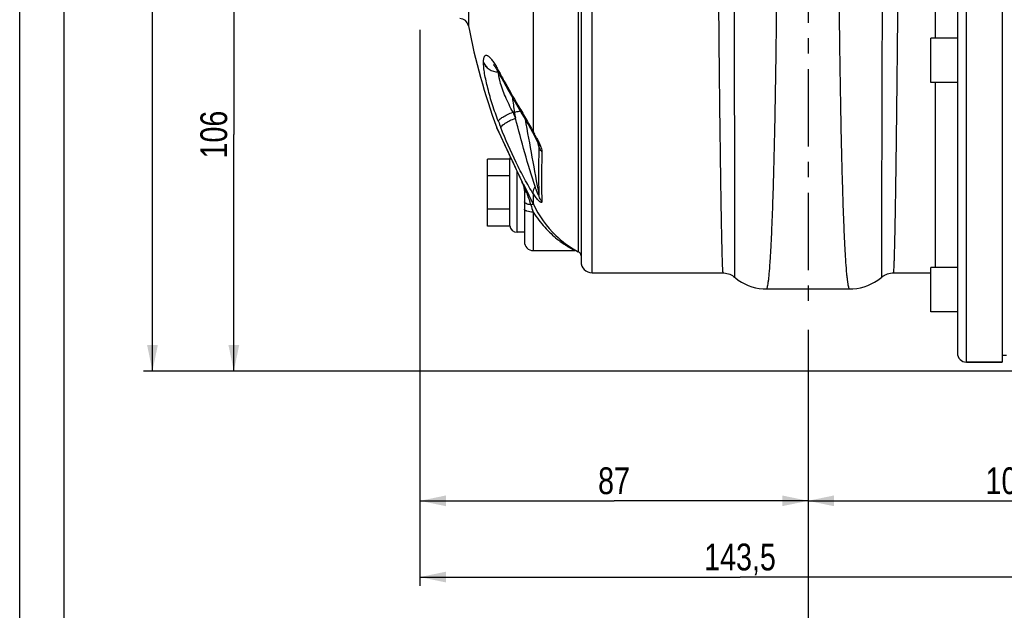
# Model space of a CAD drawing. Header units: millimetres. Extents: x 0 to 841, y 0 to 594.
# Tile 2 of 11: x 0 to 221, y 203 to 336. Entities that reach past the tile are written whole.
import ezdxf

# ---------------------------------------------------------------- set-up
doc = ezdxf.new("R2010")
doc.units = ezdxf.units.MM
doc.header["$LTSCALE"] = 46.2
doc.linetypes.add('CENTER', pattern=[0.6, 0.375, -0.075, 0.075, -0.075])
doc.layers.get('0').update_dxf_attribs({"linetype": 'CONTINUOUS'})
for name, color, linetype in [('ASSI', 7, 'CONTINUOUS'), ('GEOM', 7, 'CONTINUOUS'), ('QUOTE', 7, 'CONTINUOUS')]:
    doc.layers.add(name, color=color, linetype=linetype)
doc.styles.get("Standard").update_dxf_attribs({"font": 'txt', "width": 0.8})
doc.dimstyles.new('DIMSTYLE_1', dxfattribs={"dimtxt": 6, "dimasz": 5.8, "dimexe": 1, "dimexo": 2, "dimgap": 0.75, "dimtad": 1, "dimdec": 3, "dimtxsty": 'Standard', "dimblk": '_FILLED', "dimblk1": '_FILLED', "dimblk2": '_FILLED', "dimcen": 0.09, "dimadec": 3, "dimazin": 2, "dimtp": 0.5, "dimtm": 0.5, "dimtfac": 1, "dimtdec": 3, "dimtofl": 0, "dimtmove": 0, "dimatfit": 3, "dimldrblk": '_FILLED', "dimfxl": 0, "dimtolj": 1, "dimarcsym": 0})
doc.dimstyles.new('DIMSTYLE_3', dxfattribs={"dimtxt": 6, "dimasz": 5.8, "dimexe": 1, "dimexo": 2, "dimgap": 0.75, "dimtad": 1, "dimdec": 3, "dimtxsty": 'Standard', "dimblk": '_FILLED', "dimblk1": '_FILLED', "dimblk2": '_FILLED', "dimcen": 0.09, "dimadec": 3, "dimazin": 2, "dimtp": 0.3, "dimtm": 0.3, "dimtfac": 1, "dimtdec": 3, "dimtofl": 0, "dimtmove": 0, "dimatfit": 3, "dimldrblk": '_FILLED', "dimfxl": 0, "dimtolj": 1, "dimarcsym": 0})

# ---------------------------------------------------------------- blocks, each defined once
blk = doc.blocks.new('_FILLED')
at = {"color": 0, "linetype": 'ByBlock'}
blk.add_solid([(0, 0), (-1, 0.207), (-1, -0.207)], dxfattribs=at)
blk = doc.blocks.new('*D8')
at = {"layer": 'QUOTE', "color": 2, "linetype": 'Continuous'}
for p, q in [((176.75, 266.33), (176.75, 225.99)), ((285.75, 248.09), (285.75, 225.99)), ((176.75, 227.99), (231.25, 227.99)), ((285.75, 227.99), (231.25, 227.99))]:
    blk.add_line(p, q, dxfattribs=at)
at = {"layer": 'QUOTE', "color": 2, "linetype": 'Continuous', "xscale": 5.8, "yscale": 5.8, "zscale": 5.8, "rotation": 180}
blk.add_blockref('_FILLED', (176.75, 227.99), dxfattribs=at)
at = {"layer": 'QUOTE', "color": 2, "linetype": 'Continuous', "xscale": 5.8, "yscale": 5.8, "zscale": 5.8}
blk.add_blockref('_FILLED', (285.75, 227.99), dxfattribs=at)
at = {"layer": 'QUOTE', "color": 2, "linetype": 'Continuous', "insert": (221.91, 235.49), "char_height": 6, "width": 16.2, "attachment_point": 2, "line_spacing_factor": 0.9}
blk.add_mtext('109', dxfattribs=at)
blk = doc.blocks.new('*D9')
at = {"layer": 'QUOTE', "color": 2, "linetype": 'Continuous'}
for p, q in [((89.75, 333.59), (89.75, 225.99)), ((176.75, 233.39), (176.75, 225.99)), ((89.75, 227.99), (133.25, 227.99)), ((176.75, 227.99), (133.25, 227.99))]:
    blk.add_line(p, q, dxfattribs=at)
at = {"layer": 'QUOTE', "color": 2, "linetype": 'Continuous', "xscale": 5.8, "yscale": 5.8, "zscale": 5.8, "rotation": 180}
blk.add_blockref('_FILLED', (89.75, 227.99), dxfattribs=at)
at = {"layer": 'QUOTE', "color": 2, "linetype": 'Continuous', "xscale": 5.8, "yscale": 5.8, "zscale": 5.8}
blk.add_blockref('_FILLED', (176.75, 227.99), dxfattribs=at)
at = {"layer": 'QUOTE', "color": 2, "linetype": 'Continuous', "insert": (133.25, 235.49), "char_height": 6, "width": 13.2, "attachment_point": 2, "line_spacing_factor": 0.9}
blk.add_mtext('87', dxfattribs=at)
blk = doc.blocks.new('*D10')
at = {"layer": 'QUOTE', "color": 2, "linetype": 'Continuous'}
for p, q in [((89.75, 333.59), (89.75, 208.9)), ((233.25, 253.09), (233.25, 208.9)), ((89.75, 210.9), (161.5, 210.9)), ((233.25, 210.9), (161.5, 210.9))]:
    blk.add_line(p, q, dxfattribs=at)
at = {"layer": 'QUOTE', "color": 2, "linetype": 'Continuous', "xscale": 5.8, "yscale": 5.8, "zscale": 5.8, "rotation": 180}
blk.add_blockref('_FILLED', (89.75, 210.9), dxfattribs=at)
at = {"layer": 'QUOTE', "color": 2, "linetype": 'Continuous', "xscale": 5.8, "yscale": 5.8, "zscale": 5.8}
blk.add_blockref('_FILLED', (233.25, 210.9), dxfattribs=at)
at = {"layer": 'QUOTE', "color": 2, "linetype": 'Continuous', "insert": (161.5, 218.4), "char_height": 6, "width": 26.25, "attachment_point": 2, "line_spacing_factor": 0.9}
blk.add_mtext('143,5', dxfattribs=at)
blk = doc.blocks.new('*D12')
at = {"layer": 'QUOTE', "color": 2, "linetype": 'Continuous'}
for p, q in [((400.25, 248.09), (400.25, 191.11)), ((176.75, 242.98), (176.75, 191.11)), ((176.75, 193.11), (288.5, 193.11)), ((400.25, 193.11), (288.5, 193.11))]:
    blk.add_line(p, q, dxfattribs=at)
at = {"layer": 'QUOTE', "color": 2, "linetype": 'Continuous', "xscale": 5.8, "yscale": 5.8, "zscale": 5.8, "rotation": 180}
blk.add_blockref('_FILLED', (176.75, 193.11), dxfattribs=at)
at = {"layer": 'QUOTE', "color": 2, "linetype": 'Continuous', "xscale": 5.8, "yscale": 5.8, "zscale": 5.8}
blk.add_blockref('_FILLED', (400.25, 193.11), dxfattribs=at)
at = {"layer": 'QUOTE', "color": 2, "linetype": 'Continuous', "insert": (288.5, 200.61), "char_height": 6, "width": 29.25, "attachment_point": 2, "line_spacing_factor": 0.9}
blk.add_mtext('223,5', dxfattribs=at)
blk = doc.blocks.new('*D15')
at = {"layer": 'QUOTE', "color": 2, "linetype": 'Continuous'}
for p, q in [((81.39, 363.09), (46.01, 363.09)), ((48.01, 363.09), (48.01, 310.09)), ((48.01, 257.09), (48.01, 310.09)), ((232.25, 257.09), (46.01, 257.09))]:
    blk.add_line(p, q, dxfattribs=at)
at = {"layer": 'QUOTE', "color": 2, "linetype": 'Continuous', "xscale": 5.8, "yscale": 5.8, "zscale": 5.8}
for p, rotation in [((48.01, 363.09), 90), ((48.01, 257.09), 270)]:
    blk.add_blockref('_FILLED', p, dxfattribs=dict(at, rotation=rotation))
at = {"layer": 'QUOTE', "color": 2, "linetype": 'Continuous', "insert": (40.51, 310.09), "char_height": 6, "width": 16.2, "attachment_point": 2, "rotation": 90, "line_spacing_factor": 0.9}
blk.add_mtext('106', dxfattribs=at)
blk = doc.blocks.new('*D17')
at = {"layer": 'QUOTE', "color": 2, "linetype": 'Continuous'}
for p, q in [((155.25, 486.09), (27.77, 486.09)), ((29.77, 486.09), (29.77, 371.59)), ((29.77, 257.09), (29.77, 371.59)), ((232.25, 257.09), (27.77, 257.09))]:
    blk.add_line(p, q, dxfattribs=at)
at = {"layer": 'QUOTE', "color": 2, "linetype": 'Continuous', "xscale": 5.8, "yscale": 5.8, "zscale": 5.8}
for p, rotation in [((29.77, 486.09), 90), ((29.77, 257.09), 270)]:
    blk.add_blockref('_FILLED', p, dxfattribs=dict(at, rotation=rotation))
at = {"layer": 'QUOTE', "color": 2, "linetype": 'Continuous', "insert": (22.27, 371.59), "char_height": 6, "width": 19.8, "attachment_point": 2, "rotation": 90, "line_spacing_factor": 0.9}
blk.add_mtext('229', dxfattribs=at)

msp = doc.modelspace()

# ---------------------------------------------------------------- linework, layer by layer
at = {"color": 7, "linetype": 'Continuous'}
for p, q in [((0, 0), (0, 594)), ((10, 10), (10, 584))]:
    msp.add_line(p, q, dxfattribs=at)
at = {"layer": 'ASSI', "color": 2, "linetype": 'CENTER'}
msp.add_line((176.7542, 491.0916), (176.7542, 269.8833), dxfattribs=at)
at = {"layer": 'ASSI', "color": 7, "linetype": 'Continuous'}
for p, q in [((220.2542, 467.0916), (220.2542, 259.0916)), ((204.2542, 321.7367), (204.2542, 331.7367)), ((210.2542, 331.7367), (204.2542, 331.7367)), ((210.2542, 321.7367), (204.2542, 321.7367)), ((115.1542, 284.0916), (124.4636, 284.0916)), ((124.8747, 284.0032), (125.2472, 283.8396)), ((128.3542, 279.0916), (157.6534, 279.0916)), ((195.855, 279.0916), (204.2542, 279.0916)), ((210.2542, 280.3231), (204.2542, 280.3231)), ((204.2542, 270.3242), (204.2542, 280.3219)), ((210.2542, 270.3231), (204.2542, 270.3231)), ((221.2542, 260.5916), (220.2542, 260.5916)), ((212.2542, 259.0916), (220.2542, 259.0916))]:
    msp.add_line(p, q, dxfattribs=at)
msp.add_arc((247.8542, 363.0916), 150, 190.998861, 200.063168, dxfattribs=at)
at = {"layer": 'GEOM', "color": 9, "linetype": 'Continuous'}
for p, q in [((212.2542, 259.0916), (212.2542, 467.0916)), ((128.3542, 279.0916), (128.3542, 447.0916)), ((125.2472, 442.3436), (125.2472, 283.8396)), ((100.6095, 391.7101), (100.6095, 334.4732)), ((115.1699, 310.6191), (115.1699, 349.2515)), ((107.8151, 323.5294), (107.8764, 323.4166)), ((110.6101, 315.1095), (110.8953, 315.1096)), ((110.8953, 315.1096), (111.1426, 313.7521)), ((106.9664, 311.6127), (106.9569, 311.6332)), ((107.2901, 310.9118), (106.9664, 311.6127)), ((107.5485, 310.3535), (107.2901, 310.9118)), ((116.2784, 307.9951), (116.1358, 308.5676)), ((116.326, 307.804), (116.2784, 307.9951)), ((116.3511, 307.7032), (116.326, 307.804)), ((116.4122, 307.4578), (116.3511, 307.7032)), ((110.2884, 304.4991), (110.1696, 304.7504)), ((110.3259, 304.4198), (110.2884, 304.4991)), ((111.1247, 302.7175), (111.1074, 302.7725)), ((111.1318, 302.7211), (111.1074, 302.7725)), ((111.5542, 288.1916), (111.5542, 301.8084)), ((112.9528, 298.7373), (112.9529, 298.9798)), ((112.9529, 298.9798), (113.1352, 298.605)), ((115.169, 294.4573), (115.1695, 296.7795)), ((115.1542, 292.7191), (115.1542, 284.0916)), ((124.7223, 284.0879), (124.8581, 284.0123)), ((124.8581, 284.0123), (124.8747, 284.0032))]:
    msp.add_line(p, q, dxfattribs=at)
at = {"layer": 'GEOM', "color": 7, "linetype": 'Continuous'}
for p, q in [((210.2542, 465.0916), (210.2542, 261.0916)), ((125.8542, 444.5916), (125.8542, 281.5916)), ((205.2542, 394.4466), (205.2542, 331.7367)), ((107.5141, 323.7035), (107.5144, 323.7029)), ((107.5752, 323.5879), (107.5144, 323.7029)), ((205.2542, 321.7367), (205.2544, 280.3231)), ((107.0192, 311.4823), (106.957, 311.6333)), ((107.0195, 311.4816), (108.6841, 307.8948)), ((114.9536, 310.6176), (115.6254, 309.3484)), ((115.6254, 309.3484), (115.7373, 309.1337)), ((108.6841, 307.8948), (109.6937, 305.7413)), ((109.6937, 305.7413), (110.4842, 304.0668)), ((104.8542, 289.5861), (104.8542, 304.5972)), ((109.8542, 304.5972), (104.8542, 304.5972)), ((109.8542, 289.5861), (109.8542, 304.5972)), ((110.4842, 304.0668), (111.3341, 302.2758)), ((109.8542, 300.8444), (104.8542, 300.8444)), ((111.3341, 302.2758), (111.6142, 301.6805)), ((111.6142, 301.6805), (111.8885, 301.0917)), ((111.8885, 301.0917), (112.1531, 300.5169)), ((112.1531, 300.5169), (112.4036, 299.9656)), ((112.4036, 299.9656), (112.6351, 299.4472)), ((112.8425, 298.9727), (112.9111, 298.8123)), ((113.0306, 298.4751), (113.0775, 298.2904)), ((113.0775, 298.2904), (113.1142, 298.0971)), ((113.1527, 297.6855), (113.1542, 297.5854)), ((113.1542, 297.7698), (113.1542, 286.0916)), ((109.8542, 293.3389), (104.8542, 293.3389)), ((109.8542, 289.5861), (104.8542, 289.5861)), ((113.1542, 288.1916), (111.5542, 288.1916)), ((157.6534, 279.0916), (157.6539, 279.0917)), ((195.855, 279.0916), (195.8545, 279.0917)), ((167.4277, 275.4916), (186.0806, 275.4916)), ((220.2542, 259.0916), (212.2542, 259.0916))]:
    msp.add_line(p, q, dxfattribs=at)
for points in [[(106.2119, 325.785), (106.2077, 325.789), (106.2123, 325.784), (106.2433, 325.7496), (106.299, 325.683), (106.3741, 325.5869), (106.4675, 325.4598), (106.5788, 325.2997), (106.7043, 325.1096)], [(106.7043, 325.1096), (106.8431, 324.8892), (106.995, 324.6372), (107.1571, 324.3571), (107.3281, 324.05), (107.5141, 323.7035)], [(108.0684, 322.6692), (108.4348, 322.0002), (108.9891, 321.0033), (109.5335, 320.0394), (110.0631, 319.1135), (110.5797, 318.2193), (111.0919, 317.3392), (112.6008, 314.7611)], [(112.6008, 314.7611), (113.0929, 313.9169), (113.5769, 313.0797), (114.0503, 312.2503), (114.5103, 311.4295), (114.9536, 310.6176)], [(115.7373, 309.1337), (115.8446, 308.9249), (115.8964, 308.8223), (115.9469, 308.7213), (115.996, 308.6216), (116.0435, 308.5233), (116.0892, 308.427), (116.133, 308.3328), (116.1744, 308.241), (116.2133, 308.1523), (116.2491, 308.0677), (116.2814, 307.9879), (116.3099, 307.9143), (116.3336, 307.8491), (116.3472, 307.8095)], [(116.3472, 307.8095), (116.3526, 307.7934), (116.3665, 307.7491), (116.3748, 307.7196), (116.3773, 307.7101)], [(112.6351, 299.4472), (112.7423, 299.2034), (112.8425, 298.9727)], [(112.9112, 298.8122), (112.9744, 298.6502), (113.0306, 298.4751)], [(113.1142, 298.0971), (113.1396, 297.8952), (113.1527, 297.6855)], [(124.7449, 284.0512), (124.7554, 284.0481), (124.7884, 284.0374)], [(124.7884, 284.0374), (124.8191, 284.0262), (124.8475, 284.0149), (124.8741, 284.0034)], [(157.6795, 279.0916), (157.8602, 279.0863), (158.2215, 279.0511), (158.5707, 278.9849), (158.9054, 278.8904), (159.2233, 278.7703), (159.5232, 278.6272), (159.8034, 278.4638), (160.0625, 278.2837), (160.243, 278.1388)], [(193.2654, 278.1388), (193.3896, 278.2403), (193.6485, 278.4271), (193.9293, 278.597), (194.2301, 278.7463), (194.5493, 278.8723), (194.8856, 278.9723), (195.2366, 279.0435), (195.5997, 279.0835), (195.8294, 279.0916)], [(160.243, 278.1388), (160.4499, 277.9669), (161.1075, 277.4729), (161.8072, 277.0247), (162.5478, 276.6254), (163.3248, 276.2802), (164.1295, 275.9945), (164.9568, 275.771), (165.8028, 275.6116), (166.6597, 275.5183), (167.4271, 275.4917)], [(186.0813, 275.4917), (186.8003, 275.5151), (187.6575, 275.6045), (188.5041, 275.7602), (189.3326, 275.9802), (190.1387, 276.2624), (190.9174, 276.6044), (191.6602, 277.0006), (192.3624, 277.4463), (193.0228, 277.938), (193.2654, 278.1388)]]:
    msp.add_lwpolyline(points, dxfattribs=at)
for centre, radius, start, end in [((98.6463, 334.0916), 2, 10.998861, 90), ((188.0033, 366.1692), 91.0046, 207.898235, 208.554605), ((111.5542, 304.2916), 1.7, 154.116692, 172.5), ((111.5542, 289.8916), 1.7, 187.5, 270), ((115.1542, 286.0916), 2, 180, 270), ((124.4632, 283.0918), 1, 65.698243, 89.976397), ((124.8542, 282.9201), 1, 0, 66.860277), ((128.3542, 281.5916), 2.5, 180, 270), ((212.2542, 261.0916), 2, 180, 270)]:
    msp.add_arc(centre, radius, start, end, dxfattribs=at)
at = {"layer": 'GEOM', "color": 9, "linetype": 'Continuous'}
for centre, radius, start, end in [((186.4938, 366.2001), 89.5049, 207.815975, 208.472775), ((236.6835, 393.5331), 146.6546, 208.561791, 209.127415), ((285.8876, 339.0161), 176.6178, 186.704521, 187.779264), ((239.814, 365.0108), 138.5056, 201.117636, 201.720816), ((239.6397, 364.1361), 141.8337, 201.117609, 201.72079), ((849.0613, 653.8158), 817.1949, 204.8531618, 205.2868691), ((209.7019, 362.4078), 107.7886, 208.715817, 208.997869), ((-154.2529, 160.4664), 308.4366, 28.890859, 29.032902), ((826.4616, 643.143), 792.2018, 205.3135563, 205.4454283), ((-63.5202, 219.6724), 193.3918, 25.205997, 25.431539), ((50.5557, 271.9513), 67.9042, 23.60978, 24.039306), ((69.9926, 280.4419), 46.6937, 23.067589, 23.61554), ((113.2936, 298.9752), 0.4157, 203.080134, 214.940436), ((97.9696, 292.1371), 16.4718, 22.861403, 24.545823), ((109.2925, 297.7445), 3.8632, 12.241311, 18.647725), ((109.321, 297.7502), 3.8342, 8.139463, 12.249537), ((109.7485, 297.593), 3.4052, 6.688009, 8.914051), ((109.3802, 297.7586), 3.7743, 4.097588, 8.140156), ((806.2087, 635.8912), 770.7872, 205.9500033, 206.2933919), ((109.523, 297.7686), 3.6312, 0.018175, 4.100522), ((97.0578, 291.745), 17.4643, 17.594786, 22.88449), ((109.6867, 297.5859), 3.4675, 1.81751, 6.686832), ((109.65, 297.5846), 3.5042, 359.999739, 1.819782), ((113.7433, 297.7701), 0.5892, 180.040164, 188.954252), ((156.0861, 308.2274), 43.7715, 198.492407, 200.750195)]:
    msp.add_arc(centre, radius, start, end, dxfattribs=at)
for points, knots in [([(167.4271, 275.4917), (167.4735, 275.4917), (167.5719, 275.6433), (167.65, 275.9165), (167.7563, 276.3982), (167.854, 277.0492), (167.9576, 277.8904), (168.1052, 279.3712), (168.2804, 281.6697), (168.474, 284.9474), (168.6607, 288.8973), (168.8381, 293.4864), (169.0047, 298.6765), (169.1594, 304.4244), (169.3014, 310.6822), (169.4303, 317.3977), (169.5882, 327.1016), (169.7488, 339.9285), (169.8917, 355.8526), (169.9945, 372.0982), (170.0644, 388.1238), (170.1081, 403.3951), (170.1318, 417.4032), (170.1386, 429.6811), (170.132, 439.8195), (170.1066, 447.4806), (170.0783, 451.7244), (170.0486, 453.3855)], [0, 0, 0, 0, 0.00078116, 0.00246681, 0.00516408, 0.00888882, 0.01364086, 0.01941385, 0.03397963, 0.05247394, 0.07474688, 0.10061533, 0.12986532, 0.16225415, 0.19751253, 0.23534696, 0.27544219, 0.36106164, 0.4515197, 0.54380243, 0.63483439, 0.72158154, 0.80115256, 0.87089536, 0.92848543, 0.97200348, 1, 1, 1, 1]), ([(186.0812, 275.4917), (186.0349, 275.4917), (185.9365, 275.6433), (185.8584, 275.9165), (185.7521, 276.3983), (185.6544, 277.0492), (185.5508, 277.8905), (185.4032, 279.3713), (185.228, 281.6699), (185.0343, 284.9476), (184.8477, 288.8976), (184.6702, 293.4868), (184.5037, 298.677), (184.3489, 304.425), (184.207, 310.683), (184.0781, 317.3985), (183.9201, 327.1026), (183.7596, 339.9297), (183.6167, 355.8541), (183.5139, 372.0999), (183.444, 388.1256), (183.4003, 403.397), (183.3766, 417.405), (183.3697, 429.6827), (183.3768, 439.8209), (183.4007, 447.4817), (183.4315, 451.7252), (183.4612, 453.3861)], [0, 0, 0, 0, 0.00078117, 0.00246685, 0.00516417, 0.00888897, 0.0136411, 0.0194142, 0.03398025, 0.0524749, 0.07474824, 0.10061715, 0.12986764, 0.162257, 0.19751595, 0.23535095, 0.27544676, 0.36106733, 0.45152636, 0.54380982, 0.63484218, 0.72158929, 0.80115981, 0.87090157, 0.92849007, 0.97200601, 1, 1, 1, 1]), ([(160.0296, 448.54), (160.002, 447.3219), (159.9767, 443.932), (159.9445, 437.4945), (159.9322, 428.4582), (159.9338, 417.1415), (159.9533, 403.9432), (159.9876, 389.3284), (160.0333, 373.8123), (160.0856, 357.9415), (160.1389, 342.275), (160.1808, 329.5986), (160.2103, 319.9725), (160.2294, 313.2903), (160.2455, 307.0534), (160.2582, 301.3166), (160.2676, 296.1305), (160.2736, 291.541), (160.2757, 288.1082), (160.2755, 285.6901), (160.2746, 284.1324), (160.273, 282.7503), (160.2706, 281.547), (160.2675, 280.5251), (160.2643, 279.7879), (160.2612, 279.2908), (160.2591, 278.9872), (160.2565, 278.7318), (160.255, 278.5194), (160.2504, 278.3645), (160.2528, 278.2321), (160.242, 278.1931), (160.2484, 278.1342), (160.243, 278.1388)], [0, 0, 0, 0, 0.021451, 0.05967856, 0.11333765, 0.18053889, 0.25891353, 0.34569896, 0.43783737, 0.53208179, 0.62511241, 0.71365285, 0.75525557, 0.79458505, 0.83129495, 0.86506034, 0.89558401, 0.92259713, 0.94585998, 0.95602038, 0.96516834, 0.97328487, 0.98035204, 0.98635301, 0.99127564, 0.99332919, 0.99510911, 0.99661413, 0.99784363, 0.99879723, 0.99947458, 0.99987539, 1, 1, 1, 1]), ([(193.4788, 448.54), (193.5064, 447.3219), (193.5316, 443.932), (193.5638, 437.4945), (193.5762, 428.4581), (193.5746, 417.1414), (193.555, 403.943), (193.5207, 389.3283), (193.475, 373.8121), (193.4228, 357.9413), (193.3695, 342.2748), (193.3275, 329.5984), (193.2981, 319.9722), (193.279, 313.2901), (193.2629, 307.0531), (193.2501, 301.3163), (193.2408, 296.1303), (193.2348, 291.5408), (193.2327, 288.108), (193.2329, 285.69), (193.2338, 284.1322), (193.2354, 282.7502), (193.2378, 281.5469), (193.2409, 280.525), (193.2441, 279.7879), (193.2471, 279.2907), (193.2493, 278.9871), (193.2519, 278.7318), (193.2534, 278.5193), (193.258, 278.3645), (193.2556, 278.2321), (193.2664, 278.1931), (193.26, 278.1342), (193.2654, 278.1388)], [0, 0, 0, 0, 0.02145105, 0.05967874, 0.11333797, 0.18053937, 0.25891423, 0.34569989, 0.43783847, 0.53208306, 0.62511379, 0.71365432, 0.75525698, 0.79458649, 0.83129635, 0.8650616, 0.89558528, 0.92259824, 0.94586094, 0.95602136, 0.96516933, 0.97328561, 0.98035271, 0.98635368, 0.99127606, 0.99332953, 0.99510947, 0.99661459, 0.99784405, 0.99879753, 0.99947472, 0.99987541, 1, 1, 1, 1]), ([(156.4007, 446.2488), (156.379, 445.757), (156.3463, 444.5337), (156.2887, 441.1587), (156.2452, 435.2703), (156.2196, 426.3601), (156.2273, 410.3997), (156.2974, 392.318), (156.4115, 372.7488), (156.5221, 357.2107), (156.6493, 341.8787), (156.7678, 329.4757), (156.8679, 320.0584), (156.9428, 313.5215), (157.0185, 307.4198), (157.0941, 301.807), (157.1695, 296.7324), (157.2439, 292.2404), (157.307, 288.8798), (157.3574, 286.5118), (157.3929, 284.9856), (157.4277, 283.6309), (157.4618, 282.4508), (157.495, 281.4477), (157.5273, 280.6241), (157.5548, 280.0504), (157.5774, 279.6832), (157.5925, 279.4749), (157.6074, 279.3164), (157.621, 279.1945), (157.6344, 279.1357), (157.6443, 279.0917), (157.6534, 279.0916)], [0, 0, 0, 0, 0.00883399, 0.02195786, 0.06057505, 0.11450276, 0.18185248, 0.34698639, 0.43898318, 0.53302867, 0.625827, 0.71412607, 0.75561224, 0.79483137, 0.83143987, 0.86511546, 0.89556265, 0.92251503, 0.94573464, 0.95588026, 0.96501846, 0.97313049, 0.98019817, 0.98620509, 0.99113955, 0.99499074, 0.99650707, 0.99774981, 0.9987188, 0.99941423, 0.99983755, 1, 1, 1, 1]), ([(197.1077, 446.2488), (197.1294, 445.757), (197.1621, 444.5337), (197.2197, 441.1587), (197.2632, 435.2702), (197.2888, 426.36), (197.2811, 410.3994), (197.211, 392.3176), (197.0968, 372.7483), (196.9863, 357.2101), (196.859, 341.8781), (196.7406, 329.4751), (196.6405, 320.0577), (196.5655, 313.5208), (196.4899, 307.4192), (196.4142, 301.8064), (196.3389, 296.7318), (196.2645, 292.2399), (196.2014, 288.8793), (196.151, 286.5114), (196.1155, 284.9852), (196.0806, 283.6305), (196.0465, 282.4505), (196.0133, 281.4474), (195.9811, 280.6239), (195.9536, 280.0502), (195.931, 279.6831), (195.9159, 279.4748), (195.901, 279.3163), (195.8873, 279.1944), (195.874, 279.1356), (195.864, 279.0917), (195.855, 279.0916)], [0, 0, 0, 0, 0.00883402, 0.02195796, 0.06057543, 0.11450353, 0.18185374, 0.34698883, 0.43898617, 0.53303212, 0.6258308, 0.71413008, 0.75561619, 0.7948353, 0.83144374, 0.86511905, 0.89556608, 0.92251818, 0.94573735, 0.9558829, 0.9650209, 0.97313255, 0.98020007, 0.98620677, 0.99114077, 0.99499173, 0.99650801, 0.99775058, 0.99871932, 0.9994145, 0.99983762, 1, 1, 1, 1]), ([(103.9981, 326.2961), (103.998, 326.5549), (104.0122, 326.9151), (104.101, 327.3492), (104.2003, 327.6307), (104.3728, 327.8518), (104.6107, 327.8945), (104.7962, 327.851), (104.9952, 327.7448), (105.3091, 327.5008), (105.7299, 327.0335), (106.2572, 326.2996), (106.6079, 325.727), (106.7927, 325.4088)], [0, 0, 0, 0, 0.14872693, 0.20625755, 0.25317735, 0.32165988, 0.3522357, 0.38692118, 0.42925179, 0.48096137, 0.61463824, 0.7885359, 1, 1, 1, 1]), ([(107.3311, 313.0358), (106.858, 314.2608), (105.9929, 316.7172), (104.9529, 320.3047), (104.3265, 323.1247), (104.0534, 325.0787), (103.998, 325.9192), (103.9981, 326.2961)], [0, 0, 0, 0, 0.28706987, 0.56887971, 0.81620945, 0.91762152, 1, 1, 1, 1]), ([(103.9984, 326.2852), (104.1043, 325.9746), (104.4403, 325.375), (105.4854, 324.4366), (106.576, 324.1234), (107.2921, 324.112)], [0, 0, 0, 0, 0.23656129, 0.48366094, 1, 1, 1, 1]), ([(103.9985, 326.3008), (104.1041, 325.9912), (104.4391, 325.3935), (105.4807, 324.4571), (106.5676, 324.1432), (107.2819, 324.1301)], [0, 0, 0, 0, 0.23648055, 0.48353749, 1, 1, 1, 1]), ([(106.7927, 325.4088), (106.8374, 325.332), (107.0219, 325.0099), (107.1994, 324.6838), (107.3311, 324.4341)], [0, 0, 0, 0, 0.23935129, 1, 1, 1, 1]), ([(107.3311, 324.4341), (107.3324, 324.3693), (107.3508, 324.1176), (107.4268, 323.8694), (107.5141, 323.7035)], [0, 0, 0, 0, 0.25691146, 1, 1, 1, 1]), ([(107.4011, 323.4561), (107.3951, 323.5036), (107.3742, 323.6822), (107.3607, 323.8618), (107.3568, 323.9937)], [0, 0, 0, 0, 0.26612479, 1, 1, 1, 1]), ([(107.474, 322.9913), (107.4666, 323.0314), (107.4392, 323.1858), (107.4157, 323.341), (107.4011, 323.4561)], [0, 0, 0, 0, 0.25992758, 1, 1, 1, 1]), ([(107.7024, 321.9899), (107.6791, 322.0773), (107.5937, 322.4088), (107.5195, 322.7434), (107.474, 322.9913)], [0, 0, 0, 0, 0.26414456, 1, 1, 1, 1]), ([(107.8764, 323.4166), (107.8777, 323.35), (107.8968, 323.0921), (107.9766, 322.838), (108.0683, 322.6693)], [0, 0, 0, 0, 0.25739347, 1, 1, 1, 1]), ([(110.6101, 315.1095), (109.9803, 316.2437), (108.8829, 318.4868), (108.0107, 320.8336), (107.7024, 321.9899)], [0, 0, 0, 0, 0.52017997, 1, 1, 1, 1]), ([(108.5749, 322.1484), (109.595, 320.3171), (111.2207, 317.534), (113.461, 313.7154), (114.6085, 311.6853), (115.1699, 310.6191)], [0, 0, 0, 0, 0.47346065, 0.72785636, 1, 1, 1, 1]), ([(107.3311, 313.0358), (107.3349, 313.1066), (107.409, 313.2716), (107.7213, 313.6263), (108.3857, 314.0932), (109.4, 314.6327), (110.1878, 314.9575), (110.61, 315.1096)], [0, 0, 0, 0, 0.05361713, 0.13056561, 0.3572466, 0.66057802, 1, 1, 1, 1]), ([(107.8764, 311.6458), (107.8802, 311.7168), (107.954, 311.8824), (108.2648, 312.24), (108.9264, 312.7133), (109.9367, 313.2629), (110.7218, 313.5957), (111.1426, 313.7521)], [0, 0, 0, 0, 0.05368756, 0.13078511, 0.35768862, 0.66096415, 1, 1, 1, 1]), ([(110.8953, 315.1096), (111.0131, 315.1297), (111.4537, 315.2155), (111.889, 315.3366), (112.1948, 315.4591)], [0, 0, 0, 0, 0.26623279, 1, 1, 1, 1]), ([(115.5636, 298.4293), (114.7415, 300.9309), (113.2132, 306.0246), (111.8155, 311.1545), (111.1426, 313.7521)], [0, 0, 0, 0, 0.49528404, 1, 1, 1, 1]), ([(115.1695, 296.7795), (114.4705, 297.8748), (113.1374, 300.2027), (110.6222, 305.1235), (108.9296, 309.002), (107.8764, 311.6458)], [0, 0, 0, 0, 0.2351526, 0.48497667, 1, 1, 1, 1]), ([(115.1696, 310.6196), (115.156, 310.5818), (115.1172, 310.451), (115.1232, 310.2996), (115.1685, 310.2135)], [0, 0, 0, 0, 0.2918305, 1, 1, 1, 1]), ([(116.4122, 307.4578), (116.3609, 305.4196), (116.3005, 301.7671), (116.3467, 298.1133), (116.4122, 296.5006)], [0, 0, 0, 0, 0.55813611, 1, 1, 1, 1]), ([(116.3773, 307.71), (116.3826, 307.6888), (116.3995, 307.6163), (116.4131, 307.5423), (116.4137, 307.4896)], [0, 0, 0, 0, 0.29268013, 1, 1, 1, 1]), ([(117.0912, 306.2347), (117.006, 306.3227), (116.7, 306.679), (116.4872, 307.1189), (116.4122, 307.4578)], [0, 0, 0, 0, 0.26089457, 1, 1, 1, 1]), ([(116.7129, 307.6791), (116.8228, 307.4232), (117.0006, 306.9562), (117.0977, 306.4564), (117.0912, 306.2347)], [0, 0, 0, 0, 0.55667325, 1, 1, 1, 1]), ([(117.0912, 306.2347), (117.0291, 304.1681), (116.9561, 300.4509), (117.0127, 296.7321), (117.0912, 295.0838)], [0, 0, 0, 0, 0.55613617, 1, 1, 1, 1]), ([(112.5702, 299.6129), (112.4803, 299.8147), (112.1155, 300.6242), (111.7414, 301.4295), (111.4573, 302.033)], [0, 0, 0, 0, 0.2488514, 1, 1, 1, 1]), ([(113.1126, 298.1207), (113.1046, 298.1715), (113.0669, 298.3806), (113.0089, 298.5863), (112.9528, 298.7373)], [0, 0, 0, 0, 0.24208872, 1, 1, 1, 1]), ([(115.1695, 296.7793), (115.138, 296.8998), (115.0778, 297.4795), (115.3224, 298.0488), (115.5636, 298.4293)], [0, 0, 0, 0, 0.21653995, 1, 1, 1, 1]), ([(116.4122, 296.5006), (116.4136, 296.486), (116.4139, 296.4661), (116.4115, 296.4304), (116.3839, 296.4322), (116.3664, 296.456), (116.3416, 296.487), (116.305, 296.5482), (116.2563, 296.6382), (116.1977, 296.759), (116.1379, 296.8906), (116.0778, 297.0298), (115.9972, 297.2246), (115.8984, 297.4767), (115.7438, 297.8943), (115.6344, 298.2138), (115.5636, 298.4293)], [0, 0, 0, 0, 0.01954073, 0.03036465, 0.03720074, 0.04982828, 0.0680925, 0.09074139, 0.14431043, 0.20472665, 0.26939955, 0.33700617, 0.4066527, 0.55023072, 0.69772529, 1, 1, 1, 1]), ([(113.7051, 297.0242), (113.6314, 297.0661), (113.3922, 297.2221), (113.1929, 297.4774), (113.1613, 297.6784)], [0, 0, 0, 0, 0.29426513, 1, 1, 1, 1]), ([(113.7051, 297.0242), (113.9181, 296.3515), (114.2084, 295.4582), (114.5016, 294.5659), (114.5747, 294.344)], [0, 0, 0, 0, 0.75122049, 1, 1, 1, 1]), ([(117.0912, 295.0838), (117.0939, 295.0236), (117.0875, 294.9188), (116.9741, 294.8712), (116.8809, 294.8883), (116.7733, 294.9347), (116.5974, 295.0451), (116.3593, 295.2474), (116.0653, 295.5524), (115.7615, 295.9185), (115.4584, 296.3318), (115.265, 296.6264), (115.1695, 296.7795)], [0, 0, 0, 0, 0.061749, 0.08595973, 0.11639396, 0.15633682, 0.20573744, 0.32840445, 0.47530357, 0.63920974, 0.8152178, 1, 1, 1, 1]), ([(117.0912, 295.0839), (117.0052, 295.1862), (116.6909, 295.6097), (116.4856, 296.1143), (116.4122, 296.5006)], [0, 0, 0, 0, 0.25375193, 1, 1, 1, 1]), ([(114.5748, 294.344), (114.3827, 294.365), (114.0255, 294.4282), (113.5286, 294.581), (113.1542, 294.8404), (113.1542, 295.0348)], [0, 0, 0, 0, 0.35216861, 0.64567809, 1, 1, 1, 1]), ([(114.5748, 294.344), (114.7014, 294.393), (114.8745, 294.4525), (115.0744, 294.4806), (115.1495, 294.4724), (115.1696, 294.4562)], [0, 0, 0, 0, 0.66118478, 0.8742871, 1, 1, 1, 1]), ([(115.169, 294.4573), (116.4398, 291.8771), (119.271, 287.9219), (123.0887, 285.0065), (124.7223, 284.0879)], [0, 0, 0, 0, 0.60547052, 1, 1, 1, 1]), ([(115.1542, 292.7188), (114.8985, 292.7188), (114.4206, 292.7496), (113.8624, 292.8617), (113.5028, 293.0058), (113.2798, 293.1342), (113.1542, 293.2919), (113.1542, 293.3915)], [0, 0, 0, 0, 0.34578601, 0.64557045, 0.76666758, 0.8651773, 1, 1, 1, 1]), ([(115.1542, 292.7191), (115.5428, 292.0998), (116.357, 290.9219), (117.6906, 289.3084), (119.0733, 287.8904), (120.4633, 286.6733), (121.6176, 285.8069), (122.4968, 285.2186), (123.0878, 284.8506), (123.5429, 284.5859), (123.8644, 284.4076), (124.0622, 284.3), (124.225, 284.2156), (124.3449, 284.1493), (124.422, 284.1172), (124.4539, 284.0932), (124.4636, 284.0916)], [0, 0, 0, 0, 0.17078549, 0.33396205, 0.48841969, 0.63291387, 0.76511453, 0.82522907, 0.87998464, 0.92772476, 0.9481794, 0.96586045, 0.98031504, 0.99106652, 0.99771829, 1, 1, 1, 1])]:
    msp.add_open_spline(points, degree=3, knots=knots, dxfattribs=at)
for points in [[(113.3027, 313.5531), (114.3386, 307.8688), (115.3753, 302.1847), (116.4122, 296.5006)], [(115.7962, 309.4853), (115.9863, 309.14), (116.1744, 308.7935), (116.3526, 308.4419)], [(116.3526, 308.4419), (116.4798, 308.1911), (116.602, 307.9375), (116.7129, 307.6791)], [(116.4137, 307.4896), (116.4138, 307.479), (116.4135, 307.4683), (116.4122, 307.4578)]]:
    msp.add_open_spline(points, degree=3, dxfattribs=at)

# ---------------------------------------------------------------- dimensions: what is measured, and where the dimension line sits
at = {"layer": 'QUOTE', "color": 2, "linetype": 'Continuous'}
for base, p1, p2, angle, dimstyle, picture, middle in [((29.7735, 486.0916), (234.2542, 257.0916), (157.2542, 486.0916), 90, 'DIMSTYLE_1', '*D17', (29.7735, 371.1916)), ((48.0083, 257.0916), (83.3949, 363.0916), (234.2542, 257.0916), 270, 'DIMSTYLE_3', '*D15', (48.0083, 309.6916)), ((89.7542, 227.99), (176.7542, 235.3931), (89.7542, 335.5916), 180, 'DIMSTYLE_3', '*D9', (132.8542, 227.99)), ((89.7542, 210.897), (233.2542, 255.0916), (89.7542, 335.5916), 180, 'DIMSTYLE_1', '*D10', (161.1042, 210.897))]:
    dim = msp.add_linear_dim(base=base, p1=p1, p2=p2, angle=angle, dimstyle=dimstyle, dxfattribs=at)
    dim.commit()
    dim.dimension.update_dxf_attribs({"geometry": picture, "text_midpoint": middle, "dimtype": 160})
for base, p1, p2, dimstyle, picture, middle in [((285.7542, 227.99), (176.7542, 268.3313), (285.7542, 250.0916), 'DIMSTYLE_3', '*D8', (221.5119, 227.99)), ((400.2542, 193.1119), (176.7542, 244.9762), (400.2542, 250.0916), 'DIMSTYLE_1', '*D12', (288.1042, 193.1119))]:
    dim = msp.add_linear_dim(base=base, p1=p1, p2=p2, dimstyle=dimstyle, dxfattribs=at)
    dim.commit()
    dim.dimension.update_dxf_attribs({"geometry": picture, "text_midpoint": middle, "dimtype": 160})

doc.saveas('drawing.dxf')
